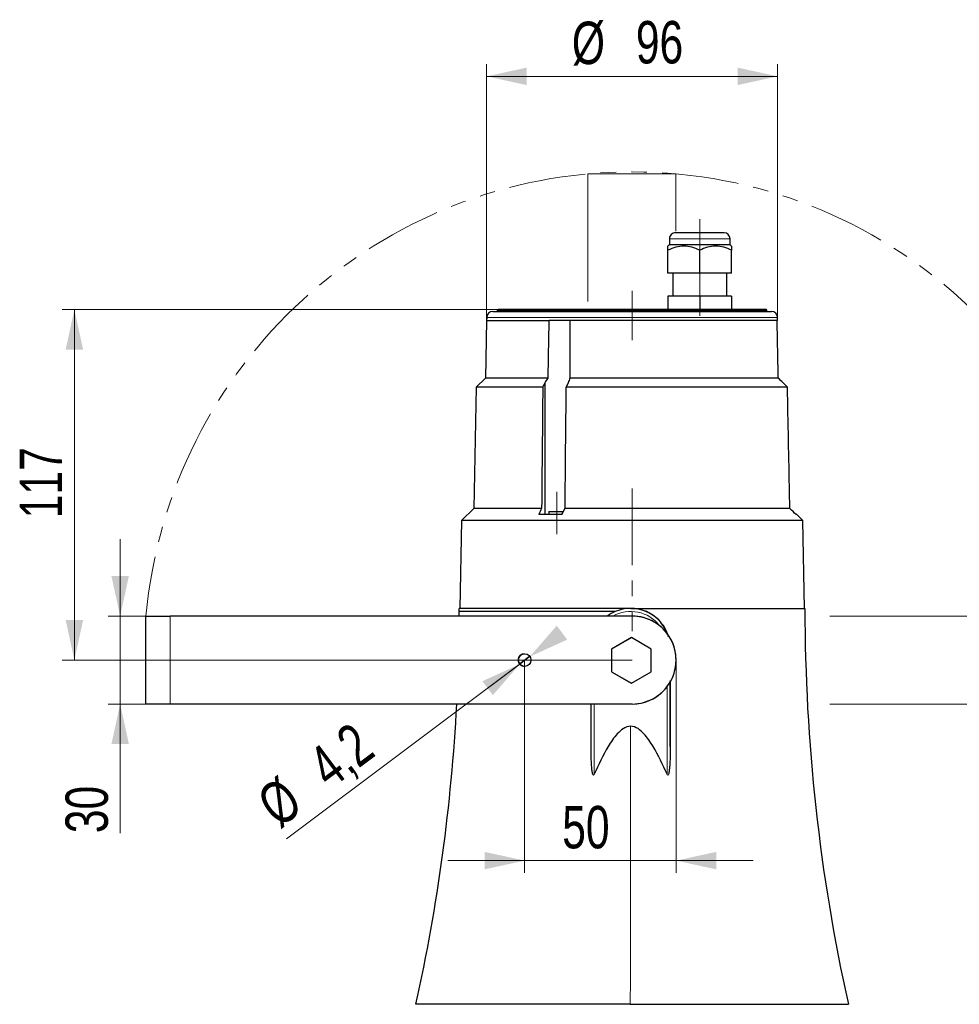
# Model space of a CAD drawing. Header units: millimetres. Extents: x 2 to 730, y 2 to 208.
# Tile 5 of 8: x 493 to 570, y 37 to 118. Entities that reach past the tile are written whole.
import ezdxf

# ---------------------------------------------------------------- set-up
doc = ezdxf.new("R2010")
doc.units = ezdxf.units.MM
doc.linetypes.add('CENTER', pattern=[10.16, 6.35, -1.27, 1.27, -1.27])
doc.linetypes.add('PHANTOM', pattern=[12.7, 6.35, -1.27, 1.27, -1.27, 1.27, -1.27])
doc.layers.add('HILFSGEOMETRIE', color=70, linetype='Continuous')
doc.layers.add('SLD-0', color=179, linetype='Continuous')
doc.styles.add('SLDTEXTSTYLE0', font='TXT', dxfattribs={"width": 0.75})
doc.dimstyles.new('SLDDIMSTYLE0', dxfattribs={"dimtxt": 3.5, "dimasz": 3.302, "dimexe": 0, "dimexo": 0.0625, "dimgap": 0.875, "dimtad": 1, "dimdec": 0, "dimlfac": 4, "dimrnd": 1e-09, "dimzin": 12, "dimdsep": 46, "dimtxsty": 'SLDTEXTSTYLE0', "dimsah": 1, "dimcen": 0.09, "dimadec": 0, "dimazin": 3, "dimtfac": 1, "dimtdec": 0, "dimtmove": 0, "dimatfit": 0, "dimfxl": 1, "dimfrac": 2, "dimtolj": 1, "dimtzin": 12, "dimarcsym": 0})
doc.dimstyles.new('SLDDIMSTYLE1', dxfattribs={"dimtxt": 3.5, "dimasz": 3.302, "dimexe": 0, "dimexo": 0.0625, "dimgap": 0.875, "dimtad": 1, "dimlfac": 4, "dimrnd": 1e-09, "dimzin": 12, "dimdsep": 46, "dimtxsty": 'SLDTEXTSTYLE0', "dimsah": 1, "dimcen": 0.09, "dimadec": 0, "dimazin": 3, "dimtfac": 1, "dimtofl": 0, "dimtmove": 0, "dimatfit": 3, "dimfxl": 1, "dimfrac": 2, "dimtolj": 1, "dimtzin": 12, "dimarcsym": 0})
doc.dimstyles.new('SLDDIMSTYLE2', dxfattribs={"dimtxt": 3.5, "dimasz": 3.302, "dimexe": 0, "dimexo": 0.0625, "dimgap": 0.875, "dimtad": 1, "dimlfac": 4, "dimrnd": 1e-09, "dimzin": 12, "dimdsep": 46, "dimtxsty": 'SLDTEXTSTYLE0', "dimsah": 1, "dimcen": 0.09, "dimadec": 0, "dimazin": 3, "dimtfac": 1, "dimtmove": 0, "dimatfit": 0, "dimfxl": 1, "dimfrac": 2, "dimtolj": 1, "dimtzin": 12, "dimarcsym": 0})
doc.dimstyles.new('SLDDIMSTYLE7', dxfattribs={"dimtxt": 3.5, "dimasz": 3.302, "dimexe": 0, "dimexo": 0.0625, "dimgap": 0.875, "dimtad": 1, "dimdec": 1, "dimlfac": 4, "dimrnd": 1e-09, "dimzin": 12, "dimdsep": 46, "dimtxsty": 'SLDTEXTSTYLE0', "dimsah": 1, "dimcen": 0.09, "dimse1": 1, "dimse2": 1, "dimadec": 0, "dimazin": 3, "dimtfac": 1, "dimtdec": 1, "dimtmove": 0, "dimatfit": 0, "dimfxl": 1, "dimfrac": 2, "dimtolj": 1, "dimtzin": 12, "dimarcsym": 0})

# ---------------------------------------------------------------- blocks, each defined once
blk = doc.blocks.new('_D')
at = {"color": 7, "linetype": 'Continuous', "lineweight": 18}
for p, q in [((531.164, 93.525), (531.164, 114.669)), ((555.174, 93.525), (555.174, 114.669)), ((555.174, 113.669), (531.164, 113.669))]:
    blk.add_line(p, q, dxfattribs=at)
for points in [[(531.164, 113.669), (534.466, 112.949), (534.466, 114.389)], [(555.174, 113.669), (551.872, 114.389), (551.872, 112.949)]]:
    blk.add_solid(points, dxfattribs=at)
at = {"color": 7, "linetype": 'Continuous', "lineweight": 18, "char_height": 3.5, "attachment_point": 1, "style": 'SLDTEXTSTYLE0'}
for s, insert in [('%%c', (538.202, 118.18)), ('96', (543.48, 118.234))]:
    blk.add_mtext(s, dxfattribs=dict(at, insert=insert))
blk = doc.blocks.new('_D_1')
at = {"color": 7, "linetype": 'Continuous', "lineweight": 18}
for p, q in [((532.107, 94.425), (496.157, 94.425)), ((497.157, 65.513), (497.157, 94.425)), ((543.178, 65.513), (496.157, 65.513))]:
    blk.add_line(p, q, dxfattribs=at)
for points in [[(497.157, 94.425), (496.437, 91.123), (497.877, 91.123)], [(497.157, 65.513), (497.877, 68.815), (496.437, 68.815)]]:
    blk.add_solid(points, dxfattribs=at)
at = {"color": 7, "linetype": 'Continuous', "lineweight": 18, "insert": (492.645, 77.206), "char_height": 3.5, "attachment_point": 1, "rotation": 90, "style": 'SLDTEXTSTYLE0'}
blk.add_mtext('117', dxfattribs=at)
blk = doc.blocks.new('_D_2')
at = {"color": 7, "linetype": 'Continuous', "lineweight": 18}
for p, q in [((500.934, 69.138), (500.934, 75.488)), ((505.047, 69.138), (499.934, 69.138)), ((500.934, 69.138), (500.934, 61.888)), ((505.047, 61.888), (499.934, 61.888)), ((500.934, 61.888), (500.934, 51.233))]:
    blk.add_line(p, q, dxfattribs=at)
for points in [[(500.934, 69.138), (501.654, 72.44), (500.214, 72.44)], [(500.934, 61.888), (500.214, 58.586), (501.654, 58.586)]]:
    blk.add_solid(points, dxfattribs=at)
at = {"color": 7, "linetype": 'Continuous', "lineweight": 18, "insert": (496.422, 51.233), "char_height": 3.5, "attachment_point": 1, "rotation": 90, "style": 'SLDTEXTSTYLE0'}
blk.add_mtext('30', dxfattribs=at)
blk = doc.blocks.new('_D_3')
at = {"color": 7, "linetype": 'Continuous', "lineweight": 18}
for p, q in [((534.303, 65.513), (534.303, 47.968)), ((546.802, 65.513), (546.802, 47.968)), ((534.303, 48.968), (527.953, 48.968)), ((534.303, 48.968), (546.802, 48.968)), ((546.802, 48.968), (553.152, 48.968))]:
    blk.add_line(p, q, dxfattribs=at)
for points in [[(534.303, 48.968), (531.001, 49.688), (531.001, 48.248)], [(546.802, 48.968), (550.104, 48.248), (550.104, 49.688)]]:
    blk.add_solid(points, dxfattribs=at)
at = {"color": 7, "linetype": 'Continuous', "lineweight": 18, "insert": (537.404, 53.48), "char_height": 3.5, "attachment_point": 1, "style": 'SLDTEXTSTYLE0'}
blk.add_mtext('50', dxfattribs=at)
blk = doc.blocks.new('_D_13')
at = {"color": 7, "linetype": 'Continuous', "lineweight": 18}
for p, q in [((534.738, 65.799), (514.644, 50.777)), ((534.738, 65.799), (533.897, 65.171)), ((533.897, 65.171), (528.811, 61.368))]:
    blk.add_line(p, q, dxfattribs=at)
for points in [[(534.738, 65.799), (537.814, 67.2), (536.951, 68.353)], [(533.897, 65.171), (530.821, 63.77), (531.683, 62.617)]]:
    blk.add_solid(points, dxfattribs=at)
at = {"color": 7, "linetype": 'Continuous', "lineweight": 18, "char_height": 3.5, "attachment_point": 1, "rotation": 36.78174, "style": 'SLDTEXTSTYLE0'}
for s, insert in [('4,2', (516.138, 57.594)), ('%%c', (511.943, 54.391))]:
    blk.add_mtext(s, dxfattribs=dict(at, insert=insert))

msp = doc.modelspace()

# ---------------------------------------------------------------- linework, layer by layer
at = {"layer": 'HILFSGEOMETRIE'}
for p, q in [((533.8757, 65.199), (534.7167, 65.8277)), ((533.8943, 65.1756), (533.8757, 65.199))]:
    msp.add_line(p, q, dxfattribs=at)
at = {"layer": 'SLD-0', "lineweight": 18}
for p, q in [((539.5259, 95.0978), (539.5259, 105.6185)), ((539.5259, 105.6185), (546.7759, 105.6185)), ((546.7759, 100.901), (546.7759, 105.6185)), ((559.4773, 69.1383), (583.2779, 69.1383)), ((559.4869, 61.8883), (583.2779, 61.8883))]:
    msp.add_line(p, q, dxfattribs=at)
at = {"layer": 'SLD-0', "linetype": 'Continuous'}
for p, q in [((548.7521, 100.7697), (546.7521, 100.7697)), ((550.7521, 100.7697), (548.7521, 100.7697)), ((546.2521, 100.2697), (546.2521, 99.7697)), ((551.2521, 99.7697), (551.2521, 100.2697)), ((546.2521, 99.7697), (546.1271, 99.6648)), ((546.1271, 97.4447), (546.1271, 99.3241)), ((548.7521, 99.7697), (546.2521, 99.7697)), ((551.2521, 99.7697), (548.7521, 99.7697)), ((548.7521, 97.4447), (548.7521, 99.3241)), ((551.3771, 99.6648), (551.2521, 99.7697)), ((551.3771, 97.4447), (551.3771, 99.3241)), ((548.7521, 97.4447), (546.1271, 97.4447)), ((546.5271, 97.4447), (546.5271, 95.5397)), ((551.3771, 97.4447), (548.7521, 97.4447)), ((550.9771, 95.5397), (550.9771, 97.4447)), ((546.1271, 95.5397), (546.1271, 94.4247)), ((548.7521, 95.5397), (546.1271, 95.5397)), ((548.7521, 95.5397), (548.7521, 94.4247)), ((551.3771, 95.5397), (548.7521, 95.5397)), ((551.3771, 95.5397), (551.3771, 94.4247)), ((531.6709, 94.2747), (543.1692, 94.2747)), ((532.0442, 94.3622), (532.0442, 94.2747)), ((543.1692, 94.4247), (532.1067, 94.4247)), ((554.2317, 94.4247), (543.1692, 94.4247)), ((543.1692, 94.2747), (554.6674, 94.2747)), ((554.2942, 94.2747), (554.2942, 94.3622)), ((531.1642, 93.5247), (531.0668, 88.7747)), ((531.1711, 93.7878), (531.1642, 93.5247)), ((531.1642, 93.5247), (536.3304, 93.5247)), ((538.0449, 93.5247), (536.331, 93.5247)), ((555.1333, 93.5247), (538.0437, 93.5247)), ((555.1741, 93.5247), (555.1333, 93.5247)), ((555.1741, 93.5247), (555.1672, 93.7878)), ((531.0617, 88.7747), (530.3068, 88.0356)), ((536.2399, 88.7747), (531.0617, 88.7747)), ((536.2442, 88.7747), (536.2399, 88.7747)), ((555.2322, 88.7747), (538.0354, 88.7747)), ((530.3068, 88.0356), (530.1075, 78.0285)), ((535.7998, 88.0356), (530.3068, 88.0356)), ((535.9712, 88.3904), (535.9712, 77.5247)), ((555.9824, 88.0356), (537.7358, 88.0356)), ((530.1075, 78.0285), (529.0837, 77.0285)), ((535.7056, 78.0285), (530.1075, 78.0285)), ((556.1824, 78.0285), (537.6358, 78.0285)), ((537.3771, 77.5247), (535.4619, 77.5247)), ((536.3073, 77.7747), (536.3073, 77.5247)), ((536.3073, 77.7747), (536.9698, 77.7747)), ((536.9698, 77.7747), (537.5161, 77.7747)), ((556.7465, 77.5247), (556.6999, 77.5247)), ((557.2546, 77.0285), (556.7465, 77.5247)), ((529.0833, 77.0285), (528.9576, 69.776)), ((557.255, 77.0285), (529.0833, 77.0285)), ((557.3807, 69.776), (557.255, 77.0285)), ((503.0639, 69.1383), (505.0472, 69.1383)), ((503.064, 61.8883), (503.064, 69.1383)), ((543.1709, 69.1383), (505.0472, 69.1383)), ((543.0504, 69.776), (528.9107, 69.776)), ((541.7938, 69.5247), (528.9532, 69.5247)), ((543.0504, 69.776), (543.0498, 69.776)), ((543.0504, 69.776), (557.4276, 69.776)), ((543.1709, 69.1383), (543.1776, 69.1383)), ((543.0955, 67.3586), (541.4706, 66.4204)), ((543.1076, 67.3618), (541.4827, 66.4236)), ((543.1076, 67.3618), (543.0955, 67.3586)), ((544.7326, 66.4236), (543.1076, 67.3618)), ((541.4827, 66.4236), (541.4706, 66.4204)), ((541.4706, 66.4204), (541.4706, 64.544)), ((541.4827, 66.4236), (541.4827, 64.5472)), ((544.7326, 64.5472), (544.7326, 66.4236)), ((541.4827, 64.5472), (541.4706, 64.544)), ((541.4706, 64.544), (543.0956, 63.6058)), ((541.4827, 64.5472), (543.1076, 63.609)), ((543.1076, 63.609), (544.7326, 64.5472)), ((543.1076, 63.609), (543.0956, 63.6058)), ((546.316, 63.6994), (546.316, 58.3895)), ((505.0472, 61.8883), (503.0639, 61.8883)), ((543.1709, 61.8883), (505.0472, 61.8883)), ((539.7837, 58.3895), (539.7837, 61.8885)), ((543.1776, 61.8883), (543.1709, 61.8883)), ((543.0205, 37.1135), (525.3304, 37.1135)), ((543.0205, 37.1135), (561.0079, 37.1135))]:
    msp.add_line(p, q, dxfattribs=at)
at = {"layer": 'SLD-0', "linetype": 'Continuous', "lineweight": 18}
for p, q in [((551.2521, 100.2697), (546.2521, 100.2697)), ((532.0442, 94.3622), (554.2942, 94.3622)), ((531.1711, 93.7878), (555.1672, 93.7878)), ((505.0472, 69.1383), (505.0472, 61.8883)), ((546.0627, 56.087), (546.0627, 63.3186)), ((540.0329, 61.8882), (540.0329, 56.087))]:
    msp.add_line(p, q, dxfattribs=at)
at = {"layer": 'SLD-0', "linetype": 'CENTER', "lineweight": 18}
for p, q in [((536.2962, 65.5133), (532.2962, 65.5133)), ((536.3029, 65.5133), (532.3029, 65.5133))]:
    msp.add_line(p, q, dxfattribs=at)
at = {"layer": 'SLD-0', "linetype": 'PHANTOM', "lineweight": 18}
msp.add_arc((543.1709, 65.5133), 40.2704, 5.164552, 174.835449, dxfattribs=at)
at = {"layer": 'SLD-0', "linetype": 'Continuous'}
for centre, radius, start, end in [((546.7521, 100.2697), 0.5, 89.999982, 180), ((550.7521, 100.2697), 0.5, 0, 90), ((531.6709, 93.7747), 0.5, 90, 178.5), ((532.1067, 94.3622), 0.0625, 90, 180), ((554.2317, 94.3622), 0.0625, 0, 90), ((554.6674, 93.7747), 0.5, 1.5, 90), ((378.1337, 69.776), 150.777, 359.757598, 0), ((708.2046, 69.776), 150.777, 180, 192.511048), ((378.1337, 69.776), 150.777, 347.488952, 357.001258)]:
    msp.add_arc(centre, radius, start, end, dxfattribs=at)
for centre, major_axis, start_param, end_param in [((543.0498, 66.5097), (0, 3.2662), 5.0647873, 6.9186706), ((543.1709, 65.5133), (0, -3.625), 0, 3.1415927), ((543.1776, 65.5133), (0, 3.625), 3.1415927, 6.2831853), ((534.3029, 65.5133), (0, 0.525), 0, 3.1415926)]:
    msp.add_ellipse(centre, major_axis=major_axis, ratio=0.9999653, start_param=start_param, end_param=end_param, dxfattribs=at)
at = {"layer": 'SLD-0', "linetype": 'Continuous', "lineweight": 18}
for centre, major_axis, ratio, start_param, end_param in [((543.0478, 66.5097), (0, -3.015), 0.9999653, 2.2261129, 3.6534269), ((541.7943, 69.776), (0, -150.777), 0.0083308, 1.3524373, 1.5062412)]:
    msp.add_ellipse(centre, major_axis=major_axis, ratio=ratio, start_param=start_param, end_param=end_param, dxfattribs=at)
at = {"layer": 'SLD-0', "linetype": 'Continuous'}
msp.add_ellipse((534.2962, 65.5133), major_axis=(0, -0.525), ratio=0.9999653, dxfattribs=at)
at = {"layer": 'SLD-0', "linetype": 'CENTER', "lineweight": 18}
for points, knots in [([(548.7521, 101.8947), (548.7521, 100.6447), (548.7521, 93.9147)], [0, 0, 0.1566416, 1, 1]), ([(543.1692, 92.6497), (543.1692, 93.8997), (543.1692, 95.9872)], [0, 0, 0.3745318, 1, 1]), ([(543.1692, 95.4128), (543.1692, 94.1628), (543.1692, 91.8997)], [0, 0, 0.3558123, 1, 1]), ([(543.1692, 79.6535), (543.1692, 78.4035), (543.1692, 67.8997)], [0, 0, 0.1063493, 1, 1]), ([(536.9698, 75.8997), (536.9698, 78.1497), (536.9698, 79.3997)], [0, 0, 0.6428571, 1, 1])]:
    msp.add_open_spline(points, degree=1, knots=knots, dxfattribs=at)
at = {"layer": 'SLD-0', "linetype": 'Continuous'}
for points, knots in [([(548.7521, 99.3241), (548.3331, 99.5271), (547.8892, 99.6651), (546.987, 99.6646), (546.5464, 99.5272), (546.1271, 99.3241)], [0, 0, 0, 0, 0.5, 0.5, 1, 1, 1, 1]), ([(551.3771, 99.3241), (550.9581, 99.5271), (550.5142, 99.6651), (549.612, 99.6646), (549.1714, 99.5272), (548.7521, 99.3241)], [0, 0, 0, 0, 0.5, 0.5, 1, 1, 1, 1]), ([(551.3771, 99.6648), (551.3771, 99.6648), (551.3771, 99.6648), (551.3771, 99.6646), (551.3771, 99.5272), (551.3771, 99.3241)], [0, 0, 0, 0, 0.0007858, 0.0007858, 1, 1, 1, 1]), ([(536.2442, 88.7747), (536.2555, 89.4329), (536.2671, 90.091), (536.2956, 91.6744), (536.3127, 92.5995), (536.3304, 93.5247)], [0, 0, 0, 0, 0.4156653, 0.4156653, 1, 1, 1, 1]), ([(538.0437, 93.5247), (538.0433, 92.7833), (538.0425, 92.0418), (538.04, 90.4585), (538.0383, 89.6166), (538.0361, 88.7747)], [0, 0, 0, 0, 0.4682963, 0.4682963, 1, 1, 1, 1]), ([(555.2272, 88.7747), (555.2142, 89.4329), (555.2011, 90.091), (555.1698, 91.6744), (555.1515, 92.5995), (555.1333, 93.5247)], [0, 0, 0, 0, 0.4156653, 0.4156653, 1, 1, 1, 1]), ([(555.9824, 88.0356), (555.9225, 88.094), (555.8626, 88.1524), (555.7413, 88.2707), (555.6799, 88.3306), (555.6185, 88.3904)], [0, 0, 0, 0, 0.4939938, 0.4939938, 1, 1, 1, 1]), ([(556.1824, 78.0285), (556.174, 78.447), (556.1657, 78.8655), (556.099, 82.2012), (556.0407, 85.1184), (555.9824, 88.0356)], [0, 0, 0, 0, 0.1254647, 0.1254647, 1, 1, 1, 1]), ([(535.7056, 78.0285), (535.705, 78.0272), (535.7044, 78.0259), (535.6231, 77.8581), (535.5425, 77.6914), (535.4619, 77.5247)], [0, 0, 0, 0, 0.0074966, 0.0074966, 1, 1, 1, 1]), ([(537.3771, 77.5247), (537.4627, 77.6914), (537.5483, 77.858), (537.6345, 78.0259), (537.6352, 78.0272), (537.6358, 78.0285)], [0, 0, 0, 0, 0.9925039, 0.9925039, 1, 1, 1, 1]), ([(556.6999, 77.5247), (556.5362, 77.6841), (556.3725, 77.8434), (556.2, 78.0113), (556.1912, 78.0199), (556.1824, 78.0285)], [0, 0, 0, 0, 0.9489318, 0.9489318, 1, 1, 1, 1]), ([(546.1824, 67.4375), (546.0265, 67.9584), (545.7432, 68.438), (544.7608, 69.4192), (543.9157, 69.776), (543.0504, 69.776)], [0, 0, 0, 0, 0.3884319, 0.3884319, 1, 1, 1, 1]), ([(546.316, 58.3895), (546.3164, 59.0637), (546.3168, 59.7389), (546.3175, 61.0917), (546.3179, 61.7696), (546.3183, 62.8948), (546.3185, 63.3424), (546.3187, 63.79)], [0, 0, 0, 0, 0.3758162, 0.3758162, 0.7516324, 0.7516324, 1, 1, 1, 1]), ([(543.0478, 60.0493), (542.8281, 60.0493), (542.619, 59.969), (542.2542, 59.7372), (542.0938, 59.5875), (541.6597, 59.113), (541.419, 58.7511), (540.7546, 57.6467), (540.3857, 56.8711), (540.0329, 56.087)], [0, 0, 0, 0, 0.125, 0.125, 0.25, 0.25, 0.5, 0.5, 1, 1, 1, 1]), ([(546.0627, 56.087), (545.7096, 56.8718), (545.3391, 57.6505), (544.6735, 58.7558), (544.4344, 59.1151), (543.9992, 59.59), (543.8396, 59.7387), (543.4747, 59.9698), (543.2657, 60.0493), (543.0478, 60.0493)], [0, 0, 0, 0, 0.5, 0.5, 0.75, 0.75, 0.875, 0.875, 1, 1, 1, 1]), ([(540.0329, 56.087), (540.0221, 56.063), (540.0096, 56.0322), (539.9579, 56.0262), (539.9441, 56.0583), (539.9135, 56.1293), (539.9026, 56.1795), (539.8724, 56.3306), (539.8599, 56.433), (539.8279, 56.7399), (539.8158, 56.9457), (539.7883, 57.5637), (539.7834, 57.9765), (539.7837, 58.3895)], [0, 0, 0, 0, 0.03125, 0.03125, 0.0625, 0.0625, 0.125, 0.125, 0.25, 0.25, 0.5, 0.5, 1, 1, 1, 1]), ([(546.316, 58.3895), (546.3157, 57.9775), (546.3102, 57.5656), (546.2821, 56.9503), (546.2697, 56.7455), (546.2376, 56.4398), (546.2251, 56.3382), (546.1952, 56.1868), (546.1845, 56.1364), (546.1539, 56.0624), (546.1413, 56.0292), (546.0878, 56.0289), (546.0738, 56.0622), (546.0627, 56.087)], [0, 0, 0, 0, 0.5, 0.5, 0.75, 0.75, 0.875, 0.875, 0.9375, 0.9375, 0.96875, 0.96875, 1, 1, 1, 1])]:
    msp.add_open_spline(points, degree=3, knots=knots, dxfattribs=at)
for points in [[(546.1271, 99.3241), (546.1271, 99.5268), (546.1271, 99.6648), (546.1271, 99.6648)], [(536.2399, 88.7747), (536.1316, 88.6483), (536.0426, 88.5201), (535.9712, 88.3904)], [(537.9178, 88.3904), (537.9788, 88.5201), (538.0185, 88.6483), (538.0354, 88.7747)], [(555.6185, 88.3904), (555.4861, 88.5201), (555.3573, 88.6483), (555.2322, 88.7747)], [(535.7998, 88.0356), (535.7684, 84.6999), (535.737, 81.3642), (535.7056, 78.0285)], [(535.9712, 88.3904), (535.914, 88.2721), (535.8569, 88.1539), (535.7998, 88.0356)], [(537.6358, 78.0285), (537.6692, 81.3642), (537.7025, 84.6999), (537.7358, 88.0356)], [(537.7358, 88.0356), (537.7965, 88.1539), (537.8571, 88.2721), (537.9178, 88.3904)]]:
    msp.add_open_spline(points, degree=3, dxfattribs=at)

# ---------------------------------------------------------------- dimensions: what is measured, and where the dimension line sits
at = {"color": 7, "linetype": 'Continuous', "lineweight": 18}
dim = msp.add_linear_dim(base=(531.1642, 113.6687), p1=(555.1741, 93.5247), p2=(531.1642, 93.5247), text='%%c<>', dimstyle='SLDDIMSTYLE0', dxfattribs=at)
dim.commit()
dim.dimension.update_dxf_attribs({"geometry": '_D', "text_midpoint": (543.4273, 113.6687), "dimtype": 160})
for base, p1, p2, angle, text, dimstyle, picture, middle in [((497.1567, 94.4247), (543.1776, 65.5133), (532.1067, 94.4247), 90, '117', 'SLDDIMSTYLE1', '_D_1', (497.1567, 81.085)), ((500.9339, 61.8883), (505.0472, 69.1383), (505.0472, 61.8883), 90, '30', 'SLDDIMSTYLE2', '_D_2', (500.9339, 53.8187)), ((534.7379, 65.7993), (533.8757, 65.199), (534.7167, 65.8277), 36.781744, '%%c<>', 'SLDDIMSTYLE7', '_D_13', (519.3472, 54.2932))]:
    dim = msp.add_linear_dim(base=base, p1=p1, p2=p2, angle=angle, text=text, dimstyle=dimstyle, dxfattribs=at)
    dim.commit()
    dim.dimension.update_dxf_attribs({"geometry": picture, "text_midpoint": middle, "dimtype": 160})
dim = msp.add_linear_dim(base=(546.8025, 48.9684), p1=(534.3029, 65.5133), p2=(546.8025, 65.5133), dimstyle='SLDDIMSTYLE0', dxfattribs=at)
dim.commit()
dim.dimension.update_dxf_attribs({"geometry": '_D_3', "text_midpoint": (539.9899, 48.9684), "dimtype": 160})

doc.saveas('drawing.dxf')
